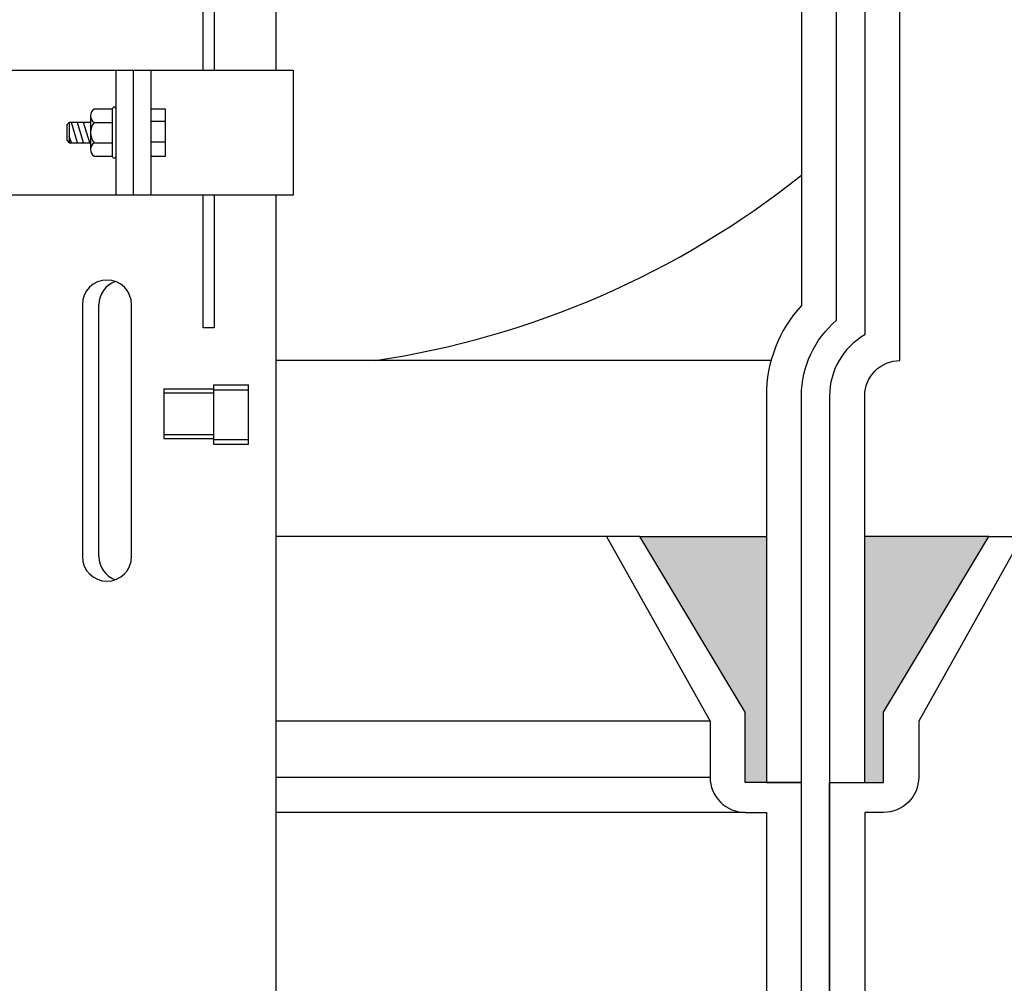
# Model space of a CAD drawing. Extents: x -169 to 2224, y 0 to 2796.
# Tile 231 of 256: x 1791.56 to 1798.56, y 354.59 to 361.44. Entities that reach past the tile are written whole.
import ezdxf

# ---------------------------------------------------------------- set-up
doc = ezdxf.new("R2010")
doc.units = 0
doc.header["$MEASUREMENT"] = 0
doc.header["$PDSIZE"] = 1
doc.layers.get('DEFPOINTS').update_dxf_attribs({"linetype": 'CONTINUOUS'})
for name, color, linetype in [('DIM', 3, 'CONTINUOUS'), ('FRP-COLLAR', 1, 'CONTINUOUS'), ('FRP-SUMP', 2, 'CONTINUOUS'), ('PEAGRAVEL-HATCH', 3, 'CONTINUOUS'), ('PROBE', 2, 'CONTINUOUS')]:
    doc.layers.add(name, color=color, linetype=linetype)
doc.styles.add('SIMPLEX', font='simplex')
doc.dimstyles.new('DIM64', dxfattribs={"dimscale": 64, "dimtxt": 0.09375, "dimasz": 0.09375, "dimexe": 0.0625, "dimexo": 0.0625, "dimgap": 0.046875, "dimtad": 1, "dimdec": 4, "dimzin": 3, "dimdsep": 46, "dimlunit": 4, "dimtxsty": 'SIMPLEX', "dimcen": 0, "dimclrd": 256, "dimclre": 256, "dimclrt": 256, "dimadec": 0, "dimazin": 0, "dimtfac": 1, "dimtdec": 4, "dimtmove": 0, "dimatfit": 3, "dimfxl": 1, "dimfrac": 2, "dimtolj": 1, "dimtzin": 0, "dimarcsym": 0})

# ---------------------------------------------------------------- blocks, each defined once
blk = doc.blocks.new('*D19')
at = {"layer": 'DEFPOINTS', "color": 0, "transparency": 16777216}
for p in [(1294.3654, 414.2886), (1931.8718, 414.0074), (1931.8718, 136.5159)]:
    blk.add_point(p, dxfattribs=at)
at = {"layer": 'DIM', "lineweight": -2, "transparency": 16777216}
for p, q in [((1294.3654, 410.2886), (1294.3654, 132.5159)), ((1931.8718, 410.0074), (1931.8718, 132.5159)), ((1300.3654, 136.5159), (1925.8718, 136.5159))]:
    blk.add_line(p, q, dxfattribs=at)
at = {"layer": 'DIM', "transparency": 16777216}
for points in [[(1300.3654, 137.5159), (1300.3654, 135.5159), (1294.3654, 136.5159)], [(1925.8718, 137.5159), (1925.8718, 135.5159), (1931.8718, 136.5159)]]:
    blk.add_solid(points, dxfattribs=at)
at = {"layer": 'DIM', "transparency": 16777216, "insert": (1613.1186, 144.0873), "char_height": 6, "attachment_point": 5, "style": 'SIMPLEX'}
blk.add_mtext('\\A1;53\'-1 1/2" (F.V. TANK SLAB)', dxfattribs=at)

msp = doc.modelspace()

# ---------------------------------------------------------------- hatches: boundary and pattern name
at = {"layer": 'FRP-SUMP'}
for points in [[(1795.9718, 357.76592), (1796.8718, 357.76592), (1796.8718, 356.01592), (1796.7218, 356.01592), (1796.7218, 356.51592)], [(1797.5718, 357.76592), (1798.45525, 357.76592), (1797.70525, 356.51592), (1797.70525, 356.01592), (1797.5718, 356.01592)]]:
    msp.add_hatch(color=256, dxfattribs=at).paths.add_polyline_path(points)
at = {"layer": 'PEAGRAVEL-HATCH'}
h = msp.add_hatch(dxfattribs=at)
h.set_pattern_fill('AR-SAND', color=256, scale=7.5, style=0)
h.set_pattern_definition([(37.5, (1491.872, 351.516), (-0.47245, 14.4512), [0, -11.4, 0, -12.75, 0, -12.1875]), (7.5, (1491.872, 351.516), (13.2733, 21.1661), [0, -6.15, 0, -10.275, 0, -3.9375]), (327.5, (1482.647, 351.516), (23.35606, 0.04244), [0, -3.75, 0, -13.5, 0, -17.625]), (317.5, (1482.647, 351.516), (22.546, 6.5826), [0, -1.875, 0, -8.85, 0, -10.125])])
h.paths.add_polyline_path([(1797.8218, 362.03103), (1798.31451, 362.03103), (1798.31451, 363.26853), (1799.39742, 363.26853), (1799.39742, 363.3106), (1799.9543, 363.3106), (1799.9543, 363.26853), (1800.13992, 363.26853), (1800.13992, 363.3106), (1800.6968, 363.3106), (1800.6968, 363.26853), (1800.82055, 363.26853), (1800.82055, 363.58884), (1808.87181, 363.58884), (1808.87181, 353.51592), (1806.37181, 353.51592), (1805.37181, 351.51592), (1797.57181, 351.51592), (1797.57181, 355.80233), (1797.70527, 355.80233, 0.4142136), (1797.95527, 356.05233), (1797.95527, 356.45069), (1798.6918, 357.76592), (1798.45527, 357.76592), (1797.5718, 357.76592), (1797.5718, 358.76592, -0.4142136), (1797.8218, 359.01592)])

# ---------------------------------------------------------------- linework, layer by layer
at = {"layer": 'FRP-COLLAR', "color": 7, "linetype": 'Continuous'}
for p, q in [((1795.73528, 357.76592), (1793.38256, 357.76592)), ((1796.47181, 356.45069), (1793.38256, 356.45069)), ((1793.38256, 356.05233), (1796.47181, 356.05233)), ((1796.72181, 355.80233), (1793.38256, 355.80233))]:
    msp.add_line(p, q, dxfattribs=at)
at = {"layer": 'FRP-COLLAR'}
for points in [[(1797.12181, 351.51592), (1797.12181, 356.01592), (1796.87181, 356.01592), (1796.72181, 356.01592), (1796.72181, 356.51592), (1795.97181, 357.76592), (1795.73528, 357.76592), (1796.47181, 356.45069), (1796.47181, 356.05233, 0.4142136), (1796.72181, 355.80233), (1796.87181, 355.80233), (1796.87181, 351.51592)], [(1797.32181, 351.51592), (1797.32181, 356.01592), (1797.32181, 353.51592), (1797.32181, 356.01592), (1797.32181, 353.51592), (1797.32181, 356.01592), (1797.57181, 356.01592), (1797.70527, 356.01592), (1797.70527, 356.51592), (1798.45527, 357.76592), (1798.6918, 357.76592), (1797.95527, 356.45069), (1797.95527, 356.05233, -0.4142136), (1797.70527, 355.80233), (1797.57181, 355.80233), (1797.57181, 351.51592)]]:
    msp.add_lwpolyline(points, format="xyb", close=True, dxfattribs=at)
at = {"layer": 'FRP-SUMP', "color": 7}
msp.add_line((1796.90528, 359.01592), (1793.38256, 359.01592), dxfattribs=at)
at = {"layer": 'FRP-SUMP'}
for p, q in [((1795.9718, 357.76592), (1796.8718, 357.76592)), ((1798.45525, 357.76592), (1797.5718, 357.76592))]:
    msp.add_line(p, q, dxfattribs=at)
msp.add_lwpolyline([(1797.1218, 356.01592), (1797.1218, 358.76592, -0.2216709), (1797.3718, 359.30211), (1797.3718, 377.72741, -0.2216709), (1797.1218, 378.2636), (1797.1218, 380.0136), (1796.8718, 380.0136), (1796.7218, 380.0136), (1796.7218, 380.5136), (1795.9718, 381.7636), (1795.73527, 381.7636), (1796.4718, 380.44837), (1796.4718, 380.05001, 0.4142136), (1796.7218, 379.80001), (1796.8718, 379.80001), (1796.8718, 378.2636, 0.1877632), (1797.1218, 377.62134), (1797.1218, 359.40818, 0.1877632), (1796.8718, 358.76592), (1796.8718, 356.01592), (1797.1218, 356.01592)], format="xyb", close=True, dxfattribs=at)
msp.add_lwpolyline([(1797.5718, 377.83059), (1797.5718, 359.19893, 0.2679492), (1797.3218, 358.76592), (1797.3218, 356.01592), (1797.5718, 356.01592), (1797.5718, 358.76592, -0.4142136), (1797.8218, 359.01592), (1797.8218, 378.0136)], format="xyb", dxfattribs=at)
at = {"layer": 'FRP-SUMP', "color": 7}
msp.add_arc((1793.15451, 365.31142), 6.36447, 278.442948, 308.561095, dxfattribs=at)
at = {"layer": 'PROBE'}
for p, q in [((1792.24735, 360.19233), (1792.24735, 361.08125)), ((1792.3718, 360.19233), (1792.3718, 361.08125)), ((1792.49625, 360.19233), (1792.49625, 361.08125))]:
    msp.add_line(p, q, dxfattribs=at)
at = {"layer": 'PROBE', "color": 7}
for p, q in [((1792.06529, 360.75678), (1792.06529, 360.5168)), ((1791.91412, 360.70951), (1791.91412, 360.56407)), ((1791.9723, 360.56407), (1791.92867, 360.70951)), ((1792.01593, 360.56407), (1791.9723, 360.70951)), ((1792.05957, 360.56407), (1792.01593, 360.70951)), ((1792.09015, 360.70951), (1792.21957, 360.70951)), ((1792.59806, 360.71678), (1792.49625, 360.71678)), ((1791.92867, 360.56407), (1791.91412, 360.61255)), ((1792.09015, 360.56407), (1792.21957, 360.56407)), ((1792.49625, 360.57134), (1792.59806, 360.57134)), ((1792.12476, 357.62207), (1792.12476, 359.41342)), ((1792.93965, 358.84228), (1792.93965, 358.42058)), ((1792.93965, 358.84228), (1793.18757, 358.84228)), ((1793.18757, 358.42058), (1793.18757, 358.84228)), ((1792.58703, 358.81538), (1792.58703, 358.46081)), ((1792.58703, 358.81538), (1792.93965, 358.81538)), ((1792.58703, 358.78622), (1792.93965, 358.78622)), ((1792.93965, 358.80759), (1793.18757, 358.80759)), ((1792.58703, 358.48998), (1792.93965, 358.48998)), ((1792.58703, 358.46081), (1792.93965, 358.46081)), ((1792.93965, 358.45527), (1793.18757, 358.45527)), ((1792.93965, 358.42058), (1793.18757, 358.42058))]:
    msp.add_line(p, q, dxfattribs=at)
at = {"layer": 'PROBE'}
msp.add_lwpolyline([(1793.38256, 363.75356), (1793.38256, 361.08125)], dxfattribs=at)
at = {"layer": 'PROBE', "color": 7}
for points in [[(1792.86666, 361.08125), (1792.86666, 362.15442), (1792.94553, 362.15442), (1792.94553, 361.08125)], [(1792.49625, 360.46953), (1792.59806, 360.46953), (1792.59806, 360.80405), (1792.49625, 360.80405)], [(1792.06529, 360.70951), (1791.91412, 360.70951), (1791.89572, 360.69111), (1791.89572, 360.58247), (1791.91412, 360.56407), (1792.06529, 360.56407)], [(1792.94553, 360.19233), (1792.94553, 359.2475), (1792.86666, 359.2475), (1792.86666, 360.19233)]]:
    msp.add_lwpolyline(points, dxfattribs=at)
at = {"layer": 'PROBE'}
msp.add_lwpolyline([(1791.23637, 361.08125), (1793.50722, 361.08125), (1793.50722, 360.19233), (1791.23637, 360.19233)], close=True, dxfattribs=at)
at = {"layer": 'PROBE', "color": 7}
msp.add_lwpolyline([(1792.21957, 360.80405), (1792.09015, 360.80405, 0.5260437), (1792.09015, 360.70951, 0.3419284), (1792.09015, 360.56407, 0.5260437), (1792.09015, 360.46953), (1792.21957, 360.46953)], format="xyb", dxfattribs=at)
for points in [[(1792.24735, 360.80405, 1), (1792.21957, 360.80405), (1792.21957, 360.46953, 1), (1792.24735, 360.46953)], [(1792.35725, 357.62207), (1792.35725, 359.41342, 1), (1792.00706, 359.41342), (1792.00706, 357.62207, 1)]]:
    msp.add_lwpolyline(points, format="xyb", close=True, dxfattribs=at)
at = {"layer": 'PROBE'}
msp.add_lwpolyline([(1793.38256, 360.19233), (1793.38256, 353.6937, -0.4142136), (1793.20477, 353.51592), (1791.53882, 353.51592, -0.4142136), (1791.36104, 353.6937), (1791.36104, 360.19233)], format="xyb", dxfattribs=at)
at = {"layer": 'PROBE', "color": 7}
for centre, start, end in [((1792.29986, 359.41342), 109.641034, 180), ((1792.29986, 357.62207), 180, 250.358966)]:
    msp.add_arc(centre, 0.1751, start, end, dxfattribs=at)

# ---------------------------------------------------------------- dimensions: what is measured, and where the dimension line sits
at = {"layer": 'DIM'}
dim = msp.add_linear_dim(base=(1931.87181, 136.51592), p1=(1294.36544, 414.28861), p2=(1931.87181, 414.00736), angle=0, text='<> (F.V. TANK SLAB)', dimstyle='DIM64', dxfattribs=at)
dim.commit()
dim.dimension.update_dxf_attribs({"geometry": '*D19', "text_midpoint": (1613.11863, 144.08735)})

doc.saveas('drawing.dxf')
